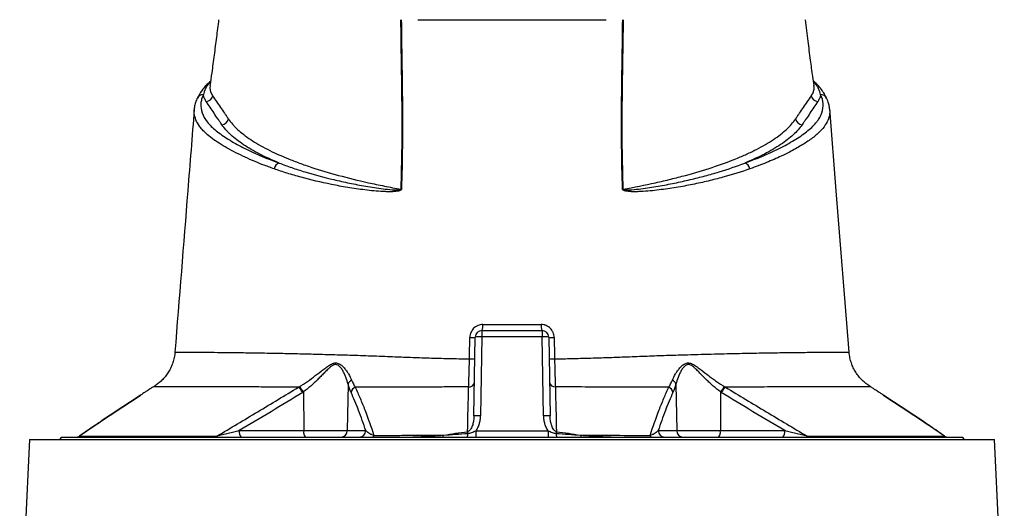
# Model space of a CAD drawing. Header units: millimetres. Extents: x 12 to 919, y 7 to 2067.
# Tile 9 of 10: x 309 to 753, y 1552 to 1772. Entities that reach past the tile are written whole.
import ezdxf

# ---------------------------------------------------------------- set-up
doc = ezdxf.new("R2010")
doc.units = ezdxf.units.MM

msp = doc.modelspace()

# ---------------------------------------------------------------- linework, layer by layer
at = {"color": 1, "linetype": 'Continuous', "lineweight": 25}
for p, q in [((394.94, 1743.63), (394.47, 1743.12)), ((667.19, 1743.13), (666.73, 1743.59)), ((342.96, 1588.9), (335.83, 1583.98)), ((725.84, 1583.98), (718.52, 1589.03))]:
    msp.add_line(p, q, dxfattribs=at)
at = {"color": 7, "linetype": 'Continuous', "lineweight": 25}
for p, q in [((395.79, 1737.45), (395.91, 1737.27)), ((665.76, 1737.27), (665.88, 1737.45)), ((387.66, 1731.17), (387.71, 1731.46)), ((517.28, 1631.56), (544.39, 1631.56)), ((517.28, 1631.56), (517.28, 1628.72)), ((544.39, 1631.56), (544.39, 1628.72)), ((513.66, 1593.13), (514.28, 1628.61)), ((517.28, 1628.72), (516.66, 1593.23)), ((544.39, 1628.72), (517.28, 1628.72)), ((545.01, 1593.23), (544.39, 1628.72)), ((547.39, 1628.61), (548.01, 1593.13)), ((379, 1621.88), (378.95, 1621.88)), ((682.76, 1621.88), (682.73, 1621.88)), ((456.94, 1607.48), (456.59, 1586.51)), ((604.73, 1607.48), (605.08, 1586.51)), ((369.27, 1606.27), (369.28, 1606.27)), ((436.85, 1603.92), (436.93, 1586.51)), ((624.82, 1603.92), (624.74, 1586.51)), ((692.53, 1606.26), (692.49, 1606.28)), ((342.76, 1588.8), (335.98, 1584.12)), ((407.93, 1586.51), (436.93, 1586.51)), ((436.93, 1586.51), (456.59, 1586.51)), ((456.59, 1586.51), (464.94, 1586.51)), ((514.56, 1586.4), (514.56, 1583.56)), ((514.56, 1586.4), (547.11, 1586.4)), ((547.11, 1586.4), (547.11, 1583.56)), ((596.73, 1586.51), (605.08, 1586.51)), ((605.08, 1586.51), (624.74, 1586.51)), ((624.74, 1586.51), (653.74, 1586.51)), ((313.33, 1582.56), (308.93, 1491.17)), ((313.33, 1582.56), (748.34, 1582.56)), ((327.83, 1583.56), (326.83, 1582.56)), ((327.83, 1583.56), (733.83, 1583.56)), ((734.83, 1582.56), (733.83, 1583.56)), ((752.74, 1491.19), (748.34, 1582.56))]:
    msp.add_line(p, q, dxfattribs=at)
at = {"color": 1, "linetype": 'Continuous', "lineweight": 25, "flags": 128}
for points in [[(394.47, 1743.12), (394.84, 1743.27), (394.94, 1743.31)], [(394.75, 1741.87), (394.65, 1740.7), (394.98, 1739.07), (395.79, 1737.45), (395.79, 1737.45), (395.79, 1737.45)], [(666.74, 1743.31), (666.82, 1743.28), (667.19, 1743.13)]]:
    msp.add_lwpolyline(points, dxfattribs=at)
at = {"color": 7, "linetype": 'Continuous', "lineweight": 25, "flags": 128}
msp.add_lwpolyline([(682.77, 1621.88), (676.98, 1694.55), (674.03, 1731.47)], dxfattribs=at)
at = {"color": 7, "linetype": 'Continuous', "lineweight": 25}
for centre, radius, start, end in [((395.19, 1740.59), 2.63, 105.98, 139.0428), ((392.86, 1737.84), 3.11, 272.6028, 349.4392), ((668.81, 1737.84), 3.11, 190.5602, 267.3972), ((399.91, 1727.37), 3.11, 272.7203, 351.0646), ((661.76, 1727.37), 3.11, 188.9348, 267.281), ((426.79, 1703.87), 3.24, 104.9593, 170.4584), ((634.88, 1703.87), 3.24, 9.5416, 75.0407), ((481.58, 1680.99), 14.25, 92.3411, 93.0093), ((580.09, 1680.99), 14.25, 86.9907, 87.6589), ((512.06, 1633.69), 5.63, 337.8337, 6.5565), ((549.6, 1633.69), 5.63, 173.4435, 202.1663), ((517.28, 1628.56), 3, 90, 179), ((544.39, 1628.56), 3, 1, 90), ((512.51, 1636.98), 8.55, 265.4048, 281.9424), ((516.28, 1614.3), 14.45, 86.038, 97.9584), ((545.38, 1614.3), 14.45, 82.0416, 93.962), ((549.16, 1636.98), 8.55, 258.0576, 274.5952), ((512.38, 1629.1), 10.29, 266.0026, 279.7211), ((549.29, 1629.1), 10.29, 260.2787, 273.9974), ((459.73, 1606.65), 2.9, 114.3228, 163.4155), ((511.45, 1608.74), 2.53, 266.149, 348.3496), ((550.22, 1608.75), 2.53, 191.6509, 273.8553), ((601.94, 1606.65), 2.9, 16.5817, 65.672), ((429.41, 1600.02), 7.97, 27.4326, 49.6726), ((429.69, 1600.04), 8.14, 28.4617, 50.1715), ((461.37, 1603.13), 3.13, 111.8187, 168.6244), ((600.3, 1603.13), 3.13, 11.3726, 68.1818), ((631.98, 1600.03), 8.14, 129.8276, 151.5376), ((632.25, 1600.02), 7.97, 130.3241, 152.5617), ((515.66, 1578.81), 14.45, 86.038, 97.9584), ((546, 1578.81), 14.45, 82.0416, 93.962), ((411.34, 1585.83), 3.48, 168.8058, 220.7047), ((440.35, 1585.83), 3.48, 168.8058, 220.7047), ((453.64, 1586.51), 2.95, 270.9872, 359.999), ((461.99, 1586.51), 2.95, 270.9872, 359.999), ((498.75, 1584.4), 1.2, 315.5581, 3.7641), ((504.05, 1584.96), 6.86, 348.2478, 2.5753), ((245.1, 1552.96), 267.76, 6.9299, 7.0941), ((557.62, 1584.96), 6.86, 177.4254, 191.7487), ((816.64, 1552.96), 267.83, 172.9073, 173.0714), ((562.92, 1584.4), 1.2, 176.2335, 224.4282), ((599.68, 1586.51), 2.95, 180.001, 269.0128), ((608.03, 1586.51), 2.95, 180.001, 269.0128), ((621.32, 1585.83), 3.48, 319.2953, 11.1942), ((650.32, 1585.83), 3.48, 319.2953, 11.1942), ((334.24, 1586.56), 3, 270, 305.2195), ((334.25, 1586.56), 3, 270.0001, 305.2359), ((334.34, 1586.45), 2.89, 270.037, 301.1208), ((396.67, 1585.15), 1.59, 271.7532, 317.5055), ((467.65, 1584.47), 0.964, 289.0545, 352.7245), ((594.02, 1584.47), 0.964, 187.2759, 250.9459), ((665, 1585.15), 1.59, 222.502, 268.2476), ((727.43, 1586.56), 3, 234.6055, 269.9999), ((727.42, 1586.56), 3, 234.8504, 270), ((727.33, 1586.45), 2.89, 238.8785, 269.963)]:
    msp.add_arc(centre, radius, start, end, dxfattribs=at)
at = {"color": 1, "linetype": 'Continuous', "lineweight": 25}
for centre, radius, start, end in [((666.47, 1740.6), 2.64, 43.4312, 73.9973), ((391.59, 1734.97), 2.87, 87.4552, 153.9524), ((670.08, 1734.97), 2.87, 26.1935, 92.5436)]:
    msp.add_arc(centre, radius, start, end, dxfattribs=at)
at = {"color": 7, "linetype": 'Continuous', "lineweight": 25}
for points, knots in [([(398.6, 1771.56), (398.27, 1768.92), (397.59, 1763.65), (396.56, 1755.66), (395.62, 1748.4), (394.97, 1743.81), (394.7, 1741.88)], [0, 0, 0, 0, 0.268713, 0.537445, 0.804917, 1, 1, 1, 1]), ([(480.83, 1695.22), (481.05, 1701.64), (481.19, 1708.05), (481.32, 1720.84), (481.31, 1727.22), (481.16, 1746.3), (480.89, 1758.95), (480.74, 1771.56)], [0, 0, 0, 0, 0.25, 0.25, 0.5, 0.5, 1, 1, 1, 1]), ([(480.94, 1771.56), (481.01, 1765.25), (481.1, 1758.94), (481.29, 1746.28), (481.38, 1739.94), (481.48, 1727.22), (481.48, 1720.85), (481.35, 1708.06), (481.21, 1701.65), (480.99, 1695.23)], [0, 0, 0, 0, 0.25, 0.25, 0.5, 0.5, 0.75, 0.75, 1, 1, 1, 1]), ([(488.36, 1771.56), (491.58, 1771.56), (498.26, 1771.56), (508.88, 1771.56), (519.84, 1771.56), (527.19, 1771.56), (530.83, 1771.56), (534.48, 1771.56), (541.83, 1771.56), (552.79, 1771.56), (563.41, 1771.56), (570.09, 1771.56), (573.31, 1771.56)], [0.9481693, 0.9481693, 0.9481693, 0.9481693, 0.961127, 0.9740847, 0.9870423, 1, 1, 1, 1.0129577, 1.0259153, 1.038873, 1.0518307, 1.0518307, 1.0518307, 1.0518307]), ([(580.67, 1695.23), (580.46, 1701.65), (580.32, 1708.06), (580.19, 1720.85), (580.19, 1727.22), (580.29, 1739.94), (580.38, 1746.28), (580.56, 1758.94), (580.66, 1765.26), (580.73, 1771.56)], [0, 0, 0, 0, 0.25, 0.25, 0.5, 0.5, 0.75, 0.75, 1, 1, 1, 1]), ([(580.93, 1771.56), (580.78, 1758.95), (580.51, 1746.3), (580.36, 1727.22), (580.35, 1720.84), (580.48, 1708.05), (580.62, 1701.64), (580.84, 1695.22)], [0, 0, 0, 0, 0.5, 0.5, 0.75, 0.75, 1, 1, 1, 1]), ([(666.96, 1741.88), (666.77, 1743.26), (666.23, 1747.09), (665.35, 1753.77), (664.24, 1762.29), (663.47, 1768.34), (663.07, 1771.56)], [0, 0, 0, 0, 0.139182, 0.386742, 0.673666, 1, 1, 1, 1]), ([(393.29, 1742.39), (392.81, 1741.87), (391.72, 1740.67), (390.37, 1738.73), (389.46, 1737.19), (389.1, 1736.39), (389.03, 1736.24)], [0, 0, 0, 0, 0.260245, 0.593734, 0.924148, 1, 1, 1, 1]), ([(394.47, 1743.12), (394.09, 1742.69), (393.75, 1742.25), (393.14, 1741.37), (392.87, 1740.92), (392.18, 1739.59), (391.87, 1738.7), (391.72, 1737.84)], [0, 0, 0, 0, 0.25, 0.25, 0.5, 0.5, 1, 1, 1, 1]), ([(394.99, 1743.96), (394.92, 1743.9), (394.47, 1743.51), (394.11, 1743.1), (393.8, 1742.76)], [0, 0, 0, 0, 0.151325, 1, 1, 1, 1]), ([(668.35, 1742.39), (668.04, 1742.74), (667.53, 1743.32), (666.91, 1743.85), (666.66, 1744.07)], [0, 0, 0, 0, 0.6051144, 1, 1, 1, 1]), ([(669.95, 1737.84), (669.8, 1738.7), (669.49, 1739.59), (668.8, 1740.93), (668.53, 1741.37), (667.92, 1742.26), (667.57, 1742.7), (667.19, 1743.13)], [0, 0, 0, 0, 0.5, 0.5, 0.75, 0.75, 1, 1, 1, 1]), ([(672.66, 1736.23), (672.34, 1736.86), (671.68, 1738.14), (670.3, 1740.16), (669.18, 1741.61), (668.45, 1742.33), (668.37, 1742.4)], [0, 0, 0, 0, 0.30891, 0.6314695, 0.9607976, 1, 1, 1, 1]), ([(389, 1736.23), (388.94, 1736.11), (388.5, 1735.31), (388.04, 1733.8), (387.64, 1732.22), (387.62, 1731.33), (387.62, 1731.15)], [0, 0, 0, 0, 0.076097, 0.493364, 0.896271, 1, 1, 1, 1]), ([(391.72, 1737.84), (391.55, 1737.49), (391.41, 1737.15), (391.15, 1736.46), (391.04, 1736.12), (390.76, 1735.08), (390.64, 1734.4), (390.5, 1732.34), (390.69, 1730.97), (391.64, 1728.26), (392.4, 1726.9), (393.98, 1724.88), (394.59, 1724.21), (395.94, 1722.87), (396.68, 1722.21), (399.09, 1720.25), (400.94, 1718.97), (405, 1716.46), (407.2, 1715.22), (411.95, 1712.8), (414.49, 1711.61), (419.95, 1709.27), (422.85, 1708.12), (425.95, 1707)], [0, 0, 0, 0, 0.03125, 0.03125, 0.0625, 0.0625, 0.125, 0.125, 0.25, 0.25, 0.375, 0.375, 0.4375, 0.4375, 0.5, 0.5, 0.625, 0.625, 0.75, 0.75, 0.875, 0.875, 1, 1, 1, 1]), ([(393, 1734.74), (392.91, 1734.87), (392.83, 1735), (392.66, 1735.26), (392.59, 1735.38), (392.37, 1735.77), (392.24, 1736.03), (391.92, 1736.81), (391.78, 1737.32), (391.72, 1737.84)], [0, 0, 0, 0, 0.125, 0.125, 0.25, 0.25, 0.5, 0.5, 1, 1, 1, 1]), ([(395.91, 1737.27), (397.08, 1735.55), (398.26, 1733.82), (400.03, 1731.22), (400.62, 1730.36), (401.5, 1729.06), (401.94, 1728.41), (402.46, 1727.65), (402.68, 1727.33), (402.83, 1727.11), (402.9, 1727), (402.98, 1726.89)], [0, 0, 0, 0, 0.5, 0.5, 0.75, 0.75, 0.875, 0.9375, 0.96875, 0.96875, 1, 1, 1, 1]), ([(635.72, 1707), (638.8, 1708.12), (641.71, 1709.26), (647.18, 1711.61), (649.75, 1712.81), (653.34, 1714.64), (654.49, 1715.26), (656.71, 1716.51), (657.77, 1717.13), (660.81, 1719.03), (662.65, 1720.3), (665.83, 1722.9), (667.17, 1724.22), (668.48, 1725.9), (668.73, 1726.24), (669.19, 1726.92), (669.4, 1727.26), (669.97, 1728.28), (670.28, 1728.96), (670.99, 1731.01), (671.17, 1732.37), (670.98, 1735.1), (670.61, 1736.47), (669.95, 1737.84)], [0, 0, 0, 0, 0.125, 0.125, 0.25, 0.25, 0.3125, 0.3125, 0.375, 0.375, 0.5, 0.5, 0.625, 0.625, 0.65625, 0.65625, 0.6875, 0.6875, 0.75, 0.75, 0.875, 0.875, 1, 1, 1, 1]), ([(658.69, 1726.89), (658.77, 1727), (658.84, 1727.11), (658.99, 1727.33), (659.21, 1727.65), (659.73, 1728.41), (660.17, 1729.06), (661.05, 1730.36), (661.64, 1731.22), (663.41, 1733.82), (664.58, 1735.55), (665.76, 1737.27)], [0, 0, 0, 0, 0.03125, 0.03125, 0.0625, 0.125, 0.25, 0.25, 0.5, 0.5, 1, 1, 1, 1]), ([(669.95, 1737.84), (669.88, 1737.32), (669.74, 1736.8), (669.42, 1736.03), (669.3, 1735.77), (669.08, 1735.38), (669.01, 1735.25), (668.84, 1735), (668.75, 1734.87), (668.67, 1734.74)], [0, 0, 0, 0, 0.5, 0.5, 0.75, 0.75, 0.875, 0.875, 1, 1, 1, 1]), ([(674.01, 1731.36), (673.94, 1731.92), (673.81, 1733.14), (673.32, 1734.78), (672.82, 1735.82), (672.63, 1736.23)], [0, 0, 0, 0, 0.335313, 0.7365376, 1, 1, 1, 1]), ([(387.62, 1731.23), (386.64, 1719), (383.73, 1682.55), (380.83, 1646.1), (378.89, 1621.88)], [0, 0, 0, 0, 0.335451, 1, 1, 1, 1]), ([(400.06, 1724.27), (399.9, 1724.49), (399.76, 1724.7), (399.46, 1725.14), (399.02, 1725.79), (398.58, 1726.45), (397.7, 1727.76), (397.11, 1728.63), (395.34, 1731.25), (394.17, 1732.99), (393, 1734.74)], [0, 0, 0, 0, 0.0625, 0.0625, 0.125, 0.25, 0.25, 0.5, 0.5, 1, 1, 1, 1]), ([(668.67, 1734.74), (667.5, 1732.99), (666.32, 1731.25), (664.56, 1728.63), (663.97, 1727.76), (663.09, 1726.45), (662.65, 1725.8), (662.21, 1725.14), (661.91, 1724.71), (661.77, 1724.49), (661.62, 1724.27)], [0, 0, 0, 0, 0.5, 0.5, 0.75, 0.75, 0.875, 0.9375, 0.9375, 1, 1, 1, 1]), ([(402.98, 1726.89), (403.52, 1726.09), (404.14, 1725.29), (405.19, 1724.11), (405.56, 1723.71), (406.33, 1722.93), (406.73, 1722.54), (408.83, 1720.6), (410.8, 1719.07), (415.28, 1716.09), (417.8, 1714.63), (423.38, 1711.78), (426.45, 1710.38), (430.65, 1708.67), (431.5, 1708.33), (433.24, 1707.66), (434.12, 1707.33), (436.81, 1706.35), (438.66, 1705.71), (444.38, 1703.82), (448.41, 1702.62), (456.92, 1700.32), (461.39, 1699.22), (467.27, 1697.91), (468.46, 1697.66), (470.86, 1697.15), (472.08, 1696.9), (475.77, 1696.16), (478.28, 1695.68), (480.83, 1695.22)], [0, 0, 0, 0, 0.0625, 0.0625, 0.09375, 0.09375, 0.125, 0.125, 0.25, 0.25, 0.375, 0.375, 0.5, 0.5, 0.53125, 0.53125, 0.5625, 0.5625, 0.625, 0.625, 0.75, 0.75, 0.875, 0.875, 0.90625, 0.90625, 0.9375, 0.9375, 1, 1, 1, 1]), ([(580.84, 1695.22), (585.93, 1696.14), (590.83, 1697.12), (597.91, 1698.69), (600.22, 1699.23), (604.71, 1700.33), (606.9, 1700.9), (613.29, 1702.63), (617.32, 1703.83), (624.9, 1706.33), (628.46, 1707.63), (633.45, 1709.66), (635.06, 1710.35), (637.37, 1711.4), (638.13, 1711.75), (639.61, 1712.46), (640.33, 1712.82), (642.44, 1713.9), (643.79, 1714.63), (646.33, 1716.11), (647.53, 1716.85), (650.91, 1719.11), (652.87, 1720.63), (656.22, 1723.73), (657.6, 1725.3), (658.69, 1726.89)], [0, 0, 0, 0, 0.125, 0.125, 0.1875, 0.1875, 0.25, 0.25, 0.375, 0.375, 0.5, 0.5, 0.5625, 0.5625, 0.59375, 0.59375, 0.625, 0.625, 0.6875, 0.6875, 0.75, 0.75, 0.875, 0.875, 1, 1, 1, 1]), ([(425.95, 1707), (422.74, 1708.32), (419.79, 1709.67), (414.42, 1712.43), (411.99, 1713.85), (407.67, 1716.73), (405.76, 1718.2), (403.72, 1720.07), (403.33, 1720.45), (402.58, 1721.21), (402.22, 1721.59), (401.2, 1722.73), (400.59, 1723.5), (400.06, 1724.27)], [0, 0, 0, 0, 0.25, 0.25, 0.5, 0.5, 0.75, 0.75, 0.8125, 0.8125, 0.875, 0.875, 1, 1, 1, 1]), ([(661.62, 1724.27), (660.54, 1722.73), (659.19, 1721.21), (655.95, 1718.23), (654.06, 1716.76), (649.74, 1713.88), (647.31, 1712.47), (643.26, 1710.38), (641.84, 1709.69), (638.87, 1708.33), (637.32, 1707.66), (635.72, 1707)], [0, 0, 0, 0, 0.25, 0.25, 0.5, 0.5, 0.75, 0.75, 0.875, 0.875, 1, 1, 1, 1]), ([(480.99, 1695.23), (480.99, 1695.18), (480.98, 1695.12), (480.94, 1695.03), (480.91, 1694.99), (480.82, 1694.87), (480.74, 1694.81), (480.5, 1694.66), (480.32, 1694.59), (479.97, 1694.47), (479.79, 1694.43), (479.43, 1694.35), (479.25, 1694.32), (478.72, 1694.24), (478.36, 1694.21), (477.64, 1694.15), (477.28, 1694.14), (476.22, 1694.1), (475.51, 1694.1), (474.1, 1694.12), (473.4, 1694.15), (471.31, 1694.25), (469.94, 1694.36), (467.21, 1694.6), (465.87, 1694.75), (461.89, 1695.23), (459.31, 1695.61), (454.27, 1696.44), (451.82, 1696.9), (444.65, 1698.35), (440.11, 1699.43), (434.72, 1700.9), (433.66, 1701.2), (431.56, 1701.81), (430.52, 1702.12), (427.47, 1703.07), (425.5, 1703.73), (423.59, 1704.4)], [0, 0, 0, 0, 0.001953, 0.001953, 0.003906, 0.003906, 0.007813, 0.007813, 0.015625, 0.015625, 0.023438, 0.023438, 0.03125, 0.03125, 0.046875, 0.046875, 0.0625, 0.0625, 0.09375, 0.09375, 0.125, 0.125, 0.1875, 0.1875, 0.25, 0.25, 0.375, 0.375, 0.5, 0.5, 0.75, 0.75, 0.8125, 0.8125, 0.875, 0.875, 1, 1, 1, 1]), ([(425.95, 1707), (427.75, 1706.31), (429.61, 1705.63), (432.5, 1704.64), (433.48, 1704.32), (435.47, 1703.67), (436.48, 1703.36), (441.6, 1701.8), (445.93, 1700.63), (452.79, 1699.01), (455.13, 1698.49), (459.94, 1697.5), (462.41, 1697.03), (466.21, 1696.38), (467.5, 1696.17), (470.09, 1695.78), (471.41, 1695.6), (474.06, 1695.27), (475.41, 1695.12), (477.45, 1694.96), (478.13, 1694.92), (479.16, 1694.9), (479.51, 1694.9), (480.03, 1694.92), (480.21, 1694.94), (480.47, 1694.98), (480.55, 1695), (480.68, 1695.05), (480.72, 1695.07), (480.78, 1695.11), (480.8, 1695.12), (480.83, 1695.17), (480.83, 1695.19), (480.83, 1695.22)], [0, 0, 0, 0, 0.125, 0.125, 0.1875, 0.1875, 0.25, 0.25, 0.5, 0.5, 0.625, 0.625, 0.75, 0.75, 0.8125, 0.8125, 0.875, 0.875, 0.9375, 0.9375, 0.96875, 0.96875, 0.984375, 0.984375, 0.992188, 0.992188, 0.996094, 0.996094, 0.998047, 0.998047, 0.999023, 0.999023, 1, 1, 1, 1]), ([(638.08, 1704.4), (634.27, 1703.05), (630.22, 1701.79), (623.75, 1700.03), (621.53, 1699.46), (616.96, 1698.37), (614.61, 1697.86), (609.81, 1696.89), (607.35, 1696.43), (602.32, 1695.6), (599.74, 1695.23), (595.77, 1694.75), (594.44, 1694.6), (591.72, 1694.35), (590.35, 1694.25), (588.27, 1694.15), (587.57, 1694.12), (586.17, 1694.1), (585.46, 1694.1), (584.39, 1694.14), (584.04, 1694.15), (583.32, 1694.21), (582.96, 1694.24), (582.42, 1694.32), (582.25, 1694.35), (581.89, 1694.43), (581.71, 1694.47), (581.36, 1694.58), (581.18, 1694.65), (580.93, 1694.8), (580.85, 1694.87), (580.76, 1694.98), (580.73, 1695.03), (580.69, 1695.12), (580.68, 1695.17), (580.67, 1695.23)], [0, 0, 0, 0, 0.25, 0.25, 0.375, 0.375, 0.5, 0.5, 0.625, 0.625, 0.75, 0.75, 0.8125, 0.8125, 0.875, 0.875, 0.90625, 0.90625, 0.9375, 0.9375, 0.953125, 0.953125, 0.96875, 0.96875, 0.976563, 0.976563, 0.984375, 0.984375, 0.992188, 0.992188, 0.996094, 0.996094, 0.998047, 0.998047, 1, 1, 1, 1]), ([(580.84, 1695.22), (580.84, 1695.19), (580.84, 1695.17), (580.87, 1695.12), (580.89, 1695.11), (580.95, 1695.06), (580.99, 1695.05), (581.12, 1695), (581.2, 1694.98), (581.46, 1694.94), (581.64, 1694.92), (582.16, 1694.9), (582.5, 1694.9), (583.54, 1694.92), (584.22, 1694.96), (586.26, 1695.12), (587.59, 1695.27), (590.24, 1695.6), (591.55, 1695.78), (594.14, 1696.17), (595.42, 1696.38), (599.21, 1697.02), (601.67, 1697.49), (606.49, 1698.48), (608.84, 1699), (613.42, 1700.08), (615.66, 1700.65), (620.02, 1701.82), (622.14, 1702.43), (628.29, 1704.3), (632.13, 1705.62), (635.72, 1707)], [0, 0, 0, 0, 0.000977, 0.000977, 0.001953, 0.001953, 0.003906, 0.003906, 0.007812, 0.007812, 0.015625, 0.015625, 0.03125, 0.03125, 0.0625, 0.0625, 0.125, 0.125, 0.1875, 0.1875, 0.25, 0.25, 0.375, 0.375, 0.5, 0.5, 0.625, 0.625, 0.75, 0.75, 1, 1, 1, 1]), ([(517.66, 1634.33), (517.28, 1634.33), (516.9, 1634.29), (516.15, 1634.14), (515.78, 1634.02), (515.26, 1633.8), (515.09, 1633.72), (514.75, 1633.54), (514.59, 1633.44), (514.11, 1633.11), (513.82, 1632.87), (513.29, 1632.32), (513.04, 1632.02), (512.62, 1631.38), (512.44, 1631.05), (512.22, 1630.52), (512.15, 1630.33), (512.04, 1629.97), (511.99, 1629.78), (511.88, 1629.22), (511.83, 1628.84), (511.83, 1628.45)], [0, 0, 0, 0, 0.125, 0.125, 0.25, 0.25, 0.3125, 0.3125, 0.375, 0.375, 0.5, 0.5, 0.625, 0.625, 0.75, 0.75, 0.8125, 0.8125, 0.875, 0.875, 1, 1, 1, 1]), ([(517.66, 1634.33), (522.03, 1634.33), (526.43, 1634.33), (535.24, 1634.33), (539.63, 1634.33), (544.01, 1634.33)], [0, 0, 0, 0, 0.5, 0.5, 1, 1, 1, 1]), ([(549.84, 1628.45), (549.83, 1628.84), (549.79, 1629.22), (549.63, 1629.98), (549.52, 1630.35), (549.3, 1630.87), (549.22, 1631.05), (549.04, 1631.38), (548.94, 1631.55), (548.62, 1632.03), (548.38, 1632.33), (547.84, 1632.87), (547.54, 1633.12), (546.91, 1633.55), (546.58, 1633.73), (546.05, 1633.95), (545.87, 1634.02), (545.51, 1634.13), (545.32, 1634.18), (544.77, 1634.29), (544.39, 1634.33), (544.01, 1634.33)], [0, 0, 0, 0, 0.125, 0.125, 0.25, 0.25, 0.3125, 0.3125, 0.375, 0.375, 0.5, 0.5, 0.625, 0.625, 0.75, 0.75, 0.8125, 0.8125, 0.875, 0.875, 1, 1, 1, 1]), ([(378.9, 1621.89), (378.87, 1621.47), (378.8, 1620.24), (378.35, 1618.27), (377.61, 1616.03), (376.64, 1613.95), (375.47, 1612.05), (374.14, 1610.35), (372.69, 1608.84), (371.15, 1607.55), (370, 1606.72), (369.34, 1606.36), (369.26, 1606.31)], [0, 0, 0, 0, 0.066067, 0.193451, 0.317143, 0.437324, 0.554056, 0.667302, 0.776932, 0.882713, 0.984301, 1, 1, 1, 1]), ([(692.5, 1606.3), (692.38, 1606.36), (691.63, 1606.77), (690.34, 1607.73), (688.66, 1609.18), (687.13, 1610.88), (685.77, 1612.76), (684.64, 1614.82), (683.74, 1617.01), (683.14, 1619.3), (682.82, 1620.94), (682.8, 1621.81), (682.8, 1621.88)], [0, 0, 0, 0, 0.022275, 0.134395, 0.251223, 0.371023, 0.49272, 0.615652, 0.7394, 0.863687, 0.98832, 1, 1, 1, 1]), ([(434.91, 1606.29), (436.17, 1607.04), (437.41, 1607.85), (439.82, 1609.52), (441.01, 1610.39), (443.35, 1612.17), (444.49, 1613.06), (446.17, 1614.34), (446.73, 1614.76), (447.57, 1615.36), (447.85, 1615.55), (448.42, 1615.92), (448.71, 1616.1), (449.29, 1616.42), (449.59, 1616.57), (450.18, 1616.8), (450.48, 1616.9), (450.93, 1616.98), (451.08, 1617), (451.37, 1617.01), (451.52, 1617.01), (451.96, 1616.98), (452.24, 1616.91), (452.77, 1616.72), (453.03, 1616.59), (453.52, 1616.29), (453.75, 1616.12), (454.19, 1615.75), (454.4, 1615.56), (454.81, 1615.15), (455, 1614.95), (455.56, 1614.31), (455.9, 1613.86), (456.55, 1612.96), (456.85, 1612.51), (457.68, 1611.13), (458.15, 1610.2), (458.53, 1609.29)], [0, 0, 0, 0, 0.125, 0.125, 0.25, 0.25, 0.375, 0.375, 0.4375, 0.4375, 0.46875, 0.46875, 0.5, 0.5, 0.53125, 0.53125, 0.5625, 0.5625, 0.578125, 0.578125, 0.59375, 0.59375, 0.625, 0.625, 0.65625, 0.65625, 0.6875, 0.6875, 0.71875, 0.71875, 0.75, 0.75, 0.8125, 0.8125, 0.875, 0.875, 1, 1, 1, 1]), ([(456.94, 1607.48), (456.7, 1608.48), (456.37, 1609.5), (455.77, 1611.04), (455.55, 1611.55), (455.07, 1612.56), (454.81, 1613.07), (454.37, 1613.8), (454.22, 1614.05), (453.9, 1614.52), (453.73, 1614.75), (453.36, 1615.19), (453.17, 1615.4), (452.86, 1615.68), (452.75, 1615.77), (452.53, 1615.93), (452.41, 1616), (452.04, 1616.19), (451.78, 1616.28), (451.22, 1616.32), (450.94, 1616.27), (450.51, 1616.13), (450.37, 1616.07), (450.09, 1615.94), (449.96, 1615.86), (449.55, 1615.61), (449.29, 1615.41), (448.52, 1614.79), (448.03, 1614.33), (447.06, 1613.39), (446.58, 1612.91), (445.62, 1611.93), (445.14, 1611.43), (444.16, 1610.44), (443.66, 1609.94), (442.15, 1608.45), (441.13, 1607.49), (439.04, 1605.64), (437.96, 1604.75), (436.85, 1603.92)], [0, 0, 0, 0, 0.125, 0.125, 0.1875, 0.1875, 0.25, 0.25, 0.28125, 0.28125, 0.3125, 0.3125, 0.34375, 0.34375, 0.359375, 0.359375, 0.375, 0.375, 0.40625, 0.40625, 0.4375, 0.4375, 0.453125, 0.453125, 0.46875, 0.46875, 0.5, 0.5, 0.5625, 0.5625, 0.625, 0.625, 0.6875, 0.6875, 0.75, 0.75, 0.875, 0.875, 1, 1, 1, 1]), ([(511.28, 1606.22), (511.32, 1607.07), (511.35, 1607.99), (511.41, 1609.44), (511.43, 1609.94), (511.46, 1610.96), (511.48, 1611.49), (511.53, 1613.11), (511.56, 1614.22), (511.6, 1615.92), (511.61, 1616.5), (511.64, 1617.66), (511.65, 1618.25), (511.66, 1618.84)], [0, 0, 0, 0, 0.25, 0.25, 0.375, 0.375, 0.5, 0.5, 0.75, 0.75, 0.875, 0.875, 1, 1, 1, 1]), ([(550.01, 1618.84), (550.03, 1617.66), (550.06, 1616.5), (550.11, 1614.24), (550.14, 1613.14), (550.21, 1610.97), (550.24, 1609.94), (550.3, 1608.49), (550.31, 1608.01), (550.35, 1607.09), (550.37, 1606.65), (550.39, 1606.22)], [0, 0, 0, 0, 0.25, 0.25, 0.5, 0.5, 0.75, 0.75, 0.875, 0.875, 1, 1, 1, 1]), ([(603.14, 1609.29), (603.52, 1610.2), (603.99, 1611.12), (604.82, 1612.5), (605.12, 1612.96), (605.76, 1613.86), (606.1, 1614.3), (606.85, 1615.16), (607.26, 1615.57), (607.92, 1616.12), (608.15, 1616.29), (608.63, 1616.58), (608.89, 1616.71), (609.42, 1616.91), (609.7, 1616.97), (610.28, 1617.02), (610.58, 1617.01), (611.17, 1616.9), (611.47, 1616.81), (612.07, 1616.57), (612.36, 1616.43), (612.94, 1616.11), (613.22, 1615.94), (613.79, 1615.57), (614.08, 1615.38), (614.93, 1614.78), (615.48, 1614.35), (617.17, 1613.07), (618.3, 1612.18), (620.05, 1610.85), (620.64, 1610.41), (621.84, 1609.54), (622.44, 1609.11), (624.26, 1607.85), (625.5, 1607.04), (626.76, 1606.29)], [0, 0, 0, 0, 0.125, 0.125, 0.1875, 0.1875, 0.25, 0.25, 0.3125, 0.3125, 0.34375, 0.34375, 0.375, 0.375, 0.40625, 0.40625, 0.4375, 0.4375, 0.46875, 0.46875, 0.5, 0.5, 0.53125, 0.53125, 0.5625, 0.5625, 0.625, 0.625, 0.75, 0.75, 0.8125, 0.8125, 0.875, 0.875, 1, 1, 1, 1]), ([(624.82, 1603.92), (623.71, 1604.75), (622.63, 1605.64), (621.05, 1607.03), (620.53, 1607.51), (619.5, 1608.48), (618.99, 1608.97), (617.49, 1610.45), (616.52, 1611.45), (615.07, 1612.92), (614.59, 1613.4), (613.62, 1614.35), (613.13, 1614.81), (612.36, 1615.42), (612.1, 1615.62), (611.57, 1615.95), (611.29, 1616.09), (610.87, 1616.23), (610.73, 1616.26), (610.44, 1616.3), (610.3, 1616.31), (610.02, 1616.29), (609.89, 1616.26), (609.63, 1616.18), (609.5, 1616.13), (609.14, 1615.94), (608.91, 1615.77), (608.5, 1615.4), (608.3, 1615.19), (607.76, 1614.53), (607.44, 1614.05), (606.86, 1613.06), (606.6, 1612.56), (606.11, 1611.54), (605.9, 1611.03), (605.3, 1609.5), (604.97, 1608.48), (604.73, 1607.48)], [0, 0, 0, 0, 0.125, 0.125, 0.1875, 0.1875, 0.25, 0.25, 0.375, 0.375, 0.4375, 0.4375, 0.5, 0.5, 0.53125, 0.53125, 0.5625, 0.5625, 0.578125, 0.578125, 0.59375, 0.59375, 0.609375, 0.609375, 0.625, 0.625, 0.65625, 0.65625, 0.6875, 0.6875, 0.75, 0.75, 0.8125, 0.8125, 0.875, 0.875, 1, 1, 1, 1]), ([(342.84, 1588.83), (343.61, 1589.36), (350.43, 1594.09), (357.33, 1598.57), (363.45, 1602.54)], [0, 0, 0, 0, 0.112843, 1, 1, 1, 1]), ([(363.45, 1602.54), (357.33, 1598.55), (350.48, 1594.09), (343.7, 1589.4), (342.96, 1588.9)], [0, 0, 0, 0, 0.892359, 1, 1, 1, 1]), ([(369.15, 1606.26), (369.11, 1606.24), (369.03, 1606.18), (368.3, 1605.69), (367.09, 1604.9), (365.47, 1603.84), (364.13, 1602.97), (363.45, 1602.54)], [0, 0, 0, 0, 0.181592, 0.38342, 0.592747, 0.793644, 1, 1, 1, 1]), ([(397.84, 1584.08), (403.98, 1587.71), (410.11, 1591.36), (422.36, 1598.69), (428.48, 1602.37), (434.57, 1606.09)], [0, 0, 0, 0, 0.5, 0.5, 1, 1, 1, 1]), ([(436.48, 1603.69), (431.74, 1600.79), (426.99, 1597.92), (417.47, 1592.2), (412.7, 1589.35), (407.93, 1586.51)], [0, 0, 0, 0, 0.5, 0.5, 1, 1, 1, 1]), ([(464.94, 1586.51), (463.88, 1589.65), (462.8, 1592.67), (460.59, 1598.43), (459.46, 1601.17), (458.3, 1603.74)], [0, 0, 0, 0, 0.5, 0.5, 1, 1, 1, 1]), ([(511.28, 1606.22), (510.13, 1606.22), (508.97, 1606.21), (506.68, 1606.2), (505.54, 1606.2), (502.14, 1606.18), (499.9, 1606.17), (493.24, 1606.14), (488.91, 1606.12), (482.55, 1606.09), (480.45, 1606.08), (477.34, 1606.06), (476.31, 1606.06), (474.26, 1606.05), (473.24, 1606.05), (468.15, 1606.03), (464.14, 1606.03), (460.2, 1606.03)], [0, 0, 0, 0, 0.0625, 0.0625, 0.125, 0.125, 0.25, 0.25, 0.5, 0.5, 0.625, 0.625, 0.6875, 0.6875, 0.75, 0.75, 1, 1, 1, 1]), ([(460.2, 1606.03), (460.94, 1604.44), (461.66, 1602.8), (463.1, 1599.39), (463.81, 1597.63), (465.91, 1592.19), (467.28, 1588.35), (468.61, 1584.35)], [0, 0, 0, 0, 0.25, 0.25, 0.5, 0.5, 1, 1, 1, 1]), ([(601.47, 1606.03), (597.58, 1606.03), (593.59, 1606.03), (588.48, 1606.05), (587.45, 1606.05), (585.38, 1606.06), (584.34, 1606.06), (581.19, 1606.08), (579.07, 1606.09), (572.66, 1606.12), (568.31, 1606.14), (559.46, 1606.19), (554.96, 1606.21), (550.39, 1606.22)], [0, 0, 0, 0, 0.25, 0.25, 0.3125, 0.3125, 0.375, 0.375, 0.5, 0.5, 0.75, 0.75, 1, 1, 1, 1]), ([(593.06, 1584.35), (594.39, 1588.35), (595.76, 1592.19), (597.86, 1597.63), (598.57, 1599.39), (600, 1602.8), (600.73, 1604.45), (601.47, 1606.03)], [0, 0, 0, 0, 0.5, 0.5, 0.75, 0.75, 1, 1, 1, 1]), ([(603.37, 1603.74), (602.21, 1601.17), (601.08, 1598.43), (598.86, 1592.67), (597.78, 1589.65), (596.73, 1586.51)], [0, 0, 0, 0, 0.5, 0.5, 1, 1, 1, 1]), ([(627.1, 1606.09), (633.19, 1602.37), (639.3, 1598.69), (651.55, 1591.36), (657.69, 1587.71), (663.83, 1584.08)], [0, 0, 0, 0, 0.5, 0.5, 1, 1, 1, 1]), ([(698.22, 1602.54), (697.86, 1602.77), (696.9, 1603.38), (695.53, 1604.28), (694.24, 1605.12), (693.27, 1605.76), (692.7, 1606.14), (692.45, 1606.31), (692.52, 1606.26), (692.53, 1606.26)], [0, 0, 0, 0, 0.107946, 0.285967, 0.467807, 0.636663, 0.809736, 0.990479, 1, 1, 1, 1]), ([(698.22, 1602.54), (704.34, 1598.57), (711.13, 1594.17), (717.84, 1589.51), (718.49, 1589.06)], [0, 0, 0, 0, 0.9019, 1, 1, 1, 1]), ([(718.52, 1589.03), (717.85, 1589.49), (711.13, 1594.14), (704.34, 1598.56), (698.22, 1602.54)], [0, 0, 0, 0, 0.099532, 1, 1, 1, 1]), ([(513.66, 1593.13), (513.65, 1592.46), (513.6, 1591.8), (513.47, 1590.82), (513.41, 1590.49), (513.28, 1589.84), (513.2, 1589.52), (513.01, 1588.88), (512.9, 1588.56), (512.65, 1587.94), (512.5, 1587.63), (512.24, 1587.2), (512.15, 1587.06), (511.94, 1586.79), (511.83, 1586.66), (511.58, 1586.42), (511.45, 1586.31), (511.15, 1586.13), (510.98, 1586.06), (510.81, 1586.03)], [0, 0, 0, 0, 0.25, 0.25, 0.375, 0.375, 0.5, 0.5, 0.625, 0.625, 0.75, 0.75, 0.8125, 0.8125, 0.875, 0.875, 0.9375, 0.9375, 1, 1, 1, 1]), ([(514.56, 1586.4), (514.93, 1586.89), (515.23, 1587.42), (515.75, 1588.51), (515.96, 1589.09), (516.3, 1590.25), (516.43, 1590.83), (516.6, 1592.02), (516.65, 1592.62), (516.66, 1593.23)], [0, 0, 0, 0, 0.25, 0.25, 0.5, 0.5, 0.75, 0.75, 1, 1, 1, 1]), ([(545.01, 1593.23), (545.02, 1592.62), (545.07, 1592.02), (545.24, 1590.82), (545.37, 1590.23), (545.71, 1589.07), (545.92, 1588.51), (546.31, 1587.69), (546.45, 1587.42), (546.76, 1586.9), (546.93, 1586.64), (547.11, 1586.4)], [0, 0, 0, 0, 0.25, 0.25, 0.5, 0.5, 0.75, 0.75, 0.875, 0.875, 1, 1, 1, 1]), ([(550.86, 1586.03), (550.69, 1586.06), (550.53, 1586.13), (550.22, 1586.31), (550.09, 1586.42), (549.72, 1586.78), (549.52, 1587.05), (549.17, 1587.64), (549.02, 1587.94), (548.77, 1588.56), (548.66, 1588.87), (548.38, 1589.83), (548.25, 1590.48), (548.07, 1591.8), (548.02, 1592.46), (548.01, 1593.13)], [0, 0, 0, 0, 0.0625, 0.0625, 0.125, 0.125, 0.25, 0.25, 0.375, 0.375, 0.5, 0.5, 0.75, 0.75, 1, 1, 1, 1]), ([(725.7, 1584.12), (725.43, 1584.3), (723.12, 1585.93), (720.78, 1587.52), (718.72, 1588.93)], [0, 0, 0, 0, 0.113846, 1, 1, 1, 1]), ([(407.93, 1586.51), (407.1, 1586.3), (406.27, 1586.09), (404.6, 1585.67), (403.76, 1585.46), (402.49, 1585.15), (402.06, 1585.05), (401.21, 1584.84), (400.78, 1584.74), (399.93, 1584.54), (399.5, 1584.44), (398.87, 1584.3), (398.66, 1584.25), (398.24, 1584.16), (398.04, 1584.12), (397.84, 1584.08)], [0, 0, 0, 0, 0.25, 0.25, 0.5, 0.5, 0.625, 0.625, 0.75, 0.75, 0.875, 0.875, 0.9375, 0.9375, 1, 1, 1, 1]), ([(468.61, 1584.35), (468.32, 1584.42), (468.08, 1584.5), (467.63, 1584.67), (467.43, 1584.75), (466.86, 1585.02), (466.54, 1585.2), (465.98, 1585.57), (465.73, 1585.76), (465.29, 1586.13), (465.1, 1586.32), (464.94, 1586.51)], [0, 0, 0, 0, 0.125, 0.125, 0.25, 0.25, 0.5, 0.5, 0.75, 0.75, 1, 1, 1, 1]), ([(468.61, 1584.35), (471.17, 1584.36), (473.75, 1584.37), (478.94, 1584.4), (481.55, 1584.41), (489.4, 1584.44), (494.66, 1584.46), (499.94, 1584.48)], [0, 0, 0, 0, 0.25, 0.25, 0.5, 0.5, 1, 1, 1, 1]), ([(479.92, 1583.56), (483.26, 1583.56), (486.59, 1583.65), (493.27, 1583.97), (496.61, 1584.19), (499.94, 1584.48)], [0, 0, 0, 0, 0.5, 0.5, 1, 1, 1, 1]), ([(499.94, 1584.48), (501.76, 1584.63), (503.59, 1584.77), (507.24, 1585.04), (509.07, 1585.16), (510.9, 1585.27)], [0, 0, 0, 0, 0.5, 0.5, 1, 1, 1, 1]), ([(510.9, 1585.27), (511.22, 1585.29), (511.54, 1585.36), (512.15, 1585.53), (512.45, 1585.63), (513.06, 1585.85), (513.36, 1585.96), (513.96, 1586.19), (514.26, 1586.3), (514.56, 1586.4)], [0, 0, 0, 0, 0.25, 0.25, 0.5, 0.5, 0.75, 0.75, 1, 1, 1, 1]), ([(547.11, 1586.4), (547.41, 1586.3), (547.71, 1586.19), (548.31, 1585.96), (548.61, 1585.85), (549.21, 1585.63), (549.51, 1585.53), (550.13, 1585.36), (550.44, 1585.29), (550.77, 1585.27)], [0, 0, 0, 0, 0.25, 0.25, 0.5, 0.5, 0.75, 0.75, 1, 1, 1, 1]), ([(550.77, 1585.27), (552.6, 1585.16), (554.43, 1585.04), (558.08, 1584.77), (559.9, 1584.63), (561.72, 1584.48)], [0, 0, 0, 0, 0.5, 0.5, 1, 1, 1, 1]), ([(561.72, 1584.48), (565.06, 1584.19), (568.4, 1583.97), (575.08, 1583.65), (578.41, 1583.56), (581.74, 1583.56)], [0, 0, 0, 0, 0.5, 0.5, 1, 1, 1, 1]), ([(561.72, 1584.48), (564.37, 1584.47), (567.01, 1584.46), (572.28, 1584.44), (574.91, 1584.43), (582.76, 1584.4), (587.94, 1584.38), (593.06, 1584.35)], [0, 0, 0, 0, 0.25, 0.25, 0.5, 0.5, 1, 1, 1, 1]), ([(596.73, 1586.51), (596.56, 1586.32), (596.37, 1586.13), (595.94, 1585.76), (595.69, 1585.58), (595.13, 1585.2), (594.81, 1585.02), (594.24, 1584.75), (594.04, 1584.67), (593.59, 1584.5), (593.35, 1584.42), (593.06, 1584.35)], [0, 0, 0, 0, 0.25, 0.25, 0.5, 0.5, 0.75, 0.75, 0.875, 0.875, 1, 1, 1, 1]), ([(663.83, 1584.08), (663.63, 1584.12), (663.43, 1584.16), (663.01, 1584.25), (662.8, 1584.3), (662.17, 1584.44), (661.74, 1584.54), (660.46, 1584.84), (659.6, 1585.05), (657.9, 1585.46), (657.06, 1585.67), (655.39, 1586.09), (654.56, 1586.3), (653.74, 1586.51)], [0, 0, 0, 0, 0.0625, 0.0625, 0.125, 0.125, 0.25, 0.25, 0.5, 0.5, 0.75, 0.75, 1, 1, 1, 1]), ([(335.83, 1583.98), (336.38, 1583.98), (336.97, 1583.98), (338.26, 1583.98), (338.96, 1583.98), (341.19, 1583.98), (342.87, 1583.98), (348.49, 1583.98), (352.99, 1583.99), (363.54, 1584), (369.48, 1584.01), (379.39, 1584.03), (382.85, 1584.04), (390.13, 1584.06), (393.91, 1584.07), (397.84, 1584.08)], [0, 0, 0, 0, 0.0625, 0.0625, 0.125, 0.125, 0.25, 0.25, 0.5, 0.5, 0.75, 0.75, 0.875, 0.875, 1, 1, 1, 1]), ([(663.83, 1584.08), (665.79, 1584.07), (667.72, 1584.07), (671.51, 1584.06), (673.36, 1584.05), (678.8, 1584.04), (682.26, 1584.03), (692.15, 1584.01), (698.09, 1584), (706.01, 1583.99), (708.46, 1583.99), (712.97, 1583.98), (715.03, 1583.98), (718.78, 1583.98), (720.47, 1583.98), (722.71, 1583.98), (723.41, 1583.98), (724.7, 1583.98), (725.29, 1583.98), (725.84, 1583.98)], [0, 0, 0, 0, 0.0625, 0.0625, 0.125, 0.125, 0.25, 0.25, 0.5, 0.5, 0.625, 0.625, 0.75, 0.75, 0.875, 0.875, 0.9375, 0.9375, 1, 1, 1, 1])]:
    msp.add_open_spline(points, degree=3, knots=knots, dxfattribs=at)
at = {"color": 1, "linetype": 'Continuous', "lineweight": 25}
for points, knots in [([(665.88, 1737.45), (665.88, 1737.45), (666.22, 1737.97), (666.74, 1739.03), (667.1, 1740.51), (666.97, 1741.46), (666.92, 1741.88)], [0, 0, 0, 0, 0.000004, 0.358455, 0.716493, 1, 1, 1, 1]), ([(423.59, 1704.4), (421.9, 1705.02), (418.51, 1706.25), (413.81, 1708.18), (409.4, 1710.15), (405.29, 1712.19), (401.47, 1714.28), (397.97, 1716.44), (394.87, 1718.65), (392.61, 1720.6), (390.58, 1722.74), (388.9, 1725.07), (387.8, 1727.92), (387.41, 1729.96), (387.63, 1731.05), (387.66, 1731.17)], [0, 0, 0, 0, 0.078448, 0.156897, 0.235904, 0.314912, 0.395735, 0.476554, 0.558122, 0.639681, 0.688625, 0.787258, 0.886472, 0.98745, 1, 1, 1, 1]), ([(673.95, 1731.34), (674.01, 1730.8), (674.18, 1729.33), (673.58, 1726.93), (672.14, 1724.03), (669.62, 1721.04), (665.96, 1717.95), (661.35, 1714.93), (656.68, 1712.33), (651.45, 1709.75), (645.66, 1707.2), (640.61, 1705.34), (638.08, 1704.4)], [0, 0, 0, 0, 0.055958, 0.152262, 0.249099, 0.358879, 0.469428, 0.581923, 0.694879, 0.765277, 0.882405, 1, 1, 1, 1]), ([(378.95, 1621.88), (378.94, 1621.88), (378.78, 1621.88), (379.57, 1621.87), (381.46, 1621.87), (384.55, 1621.85), (388.58, 1621.84), (393.61, 1621.82), (399.62, 1621.77), (406.73, 1621.69), (414.77, 1621.57), (423.04, 1621.43), (431.23, 1621.26), (439.15, 1621.07), (447.59, 1620.85), (456.56, 1620.59), (466.04, 1620.28), (475.21, 1619.94), (483.96, 1619.59), (492.39, 1619.28), (501.22, 1619.04), (507.73, 1618.9), (511.24, 1618.84), (511.66, 1618.84)], [0, 0, 0, 0, 0.006452, 0.06413, 0.119404, 0.174691, 0.231367, 0.288051, 0.349896, 0.41174, 0.474843, 0.537946, 0.586516, 0.635125, 0.683693, 0.73379, 0.783931, 0.834027, 0.873597, 0.913144, 0.953778, 0.994411, 1, 1, 1, 1]), ([(550.01, 1618.84), (552.62, 1618.88), (557.83, 1618.98), (565.52, 1619.18), (573.08, 1619.41), (581.12, 1619.72), (589.53, 1620.05), (598.33, 1620.37), (608.33, 1620.69), (619.28, 1620.99), (630.74, 1621.27), (641.22, 1621.48), (650.74, 1621.63), (659.26, 1621.74), (666.32, 1621.81), (672.05, 1621.83), (676.08, 1621.85), (678.93, 1621.86), (680.86, 1621.87), (682.26, 1621.88), (682.95, 1621.88), (682.77, 1621.88), (682.76, 1621.88)], [0, 0, 0, 0, 0.034505, 0.069011, 0.104333, 0.139656, 0.184912, 0.230208, 0.275472, 0.345294, 0.415117, 0.484251, 0.553386, 0.62434, 0.695295, 0.755515, 0.815726, 0.856895, 0.898099, 0.939255, 0.998825, 1, 1, 1, 1]), ([(434.57, 1606.09), (431.47, 1606.11), (425.26, 1606.13), (416.18, 1606.18), (407.29, 1606.22), (398.79, 1606.26), (391.17, 1606.29), (384.76, 1606.31), (379.47, 1606.31), (375.23, 1606.29), (371.94, 1606.28), (369.91, 1606.27), (369.06, 1606.27), (369.23, 1606.27), (369.27, 1606.27)], [0, 0, 0, 0, 0.080432, 0.161208, 0.256012, 0.350818, 0.447782, 0.544749, 0.630797, 0.716835, 0.804851, 0.89285, 0.980469, 1, 1, 1, 1]), ([(692.49, 1606.27), (692.49, 1606.27), (692.55, 1606.27), (692.32, 1606.27), (691.78, 1606.27), (690.84, 1606.27), (689.16, 1606.28), (686.18, 1606.3), (681.38, 1606.31), (675.32, 1606.3), (667.92, 1606.28), (660.53, 1606.25), (653.99, 1606.22), (648.72, 1606.19), (643.15, 1606.16), (636.07, 1606.13), (630.53, 1606.11), (627.1, 1606.09)], [0, 0, 0, 0, 0.005122, 0.053574, 0.102026, 0.148498, 0.19497, 0.288698, 0.384525, 0.480906, 0.586486, 0.69277, 0.747064, 0.801358, 0.856061, 0.910764, 1, 1, 1, 1]), ([(335.98, 1584.1), (335.96, 1584.09), (335.87, 1584.04), (335.85, 1584), (335.83, 1583.98)], [0, 0, 0, 0, 0.2845359, 1, 1, 1, 1]), ([(725.84, 1583.98), (725.82, 1584), (725.8, 1584.04), (725.72, 1584.09), (725.69, 1584.1)], [0, 0, 0, 0, 0.680765, 1, 1, 1, 1])]:
    msp.add_open_spline(points, degree=3, knots=knots, dxfattribs=at)
at = {"color": 7, "linetype": 'Continuous', "lineweight": 25}
for points in [[(511.66, 1618.84), (511.72, 1622.04), (511.77, 1625.25), (511.83, 1628.45)], [(549.84, 1628.45), (549.9, 1625.25), (549.95, 1622.04), (550.01, 1618.84)], [(458.3, 1603.74), (457.81, 1604.82), (457.36, 1606.05), (456.94, 1607.48)], [(458.53, 1609.29), (459.05, 1608.04), (459.61, 1606.97), (460.2, 1606.03)], [(601.47, 1606.03), (602.06, 1606.97), (602.62, 1608.04), (603.14, 1609.29)], [(604.73, 1607.48), (604.31, 1606.05), (603.85, 1604.82), (603.37, 1603.74)], [(434.57, 1606.09), (434.68, 1606.16), (434.8, 1606.22), (434.91, 1606.29)], [(436.85, 1603.92), (436.73, 1603.84), (436.61, 1603.76), (436.48, 1603.69)], [(510.81, 1586.03), (510.95, 1592.78), (511.11, 1599.52), (511.28, 1606.22)], [(550.39, 1606.22), (550.56, 1599.52), (550.71, 1592.78), (550.86, 1586.03)], [(625.18, 1603.69), (625.06, 1603.76), (624.94, 1603.84), (624.82, 1603.92)], [(653.74, 1586.51), (644.19, 1592.19), (634.66, 1597.9), (625.18, 1603.69)], [(626.76, 1606.29), (626.87, 1606.22), (626.99, 1606.16), (627.1, 1606.09)], [(499.94, 1584.48), (503.55, 1585.08), (507.17, 1585.61), (510.81, 1586.03)], [(550.86, 1586.03), (554.5, 1585.61), (558.12, 1585.08), (561.72, 1584.48)]]:
    msp.add_open_spline(points, degree=3, dxfattribs=at)

doc.saveas('drawing.dxf')
